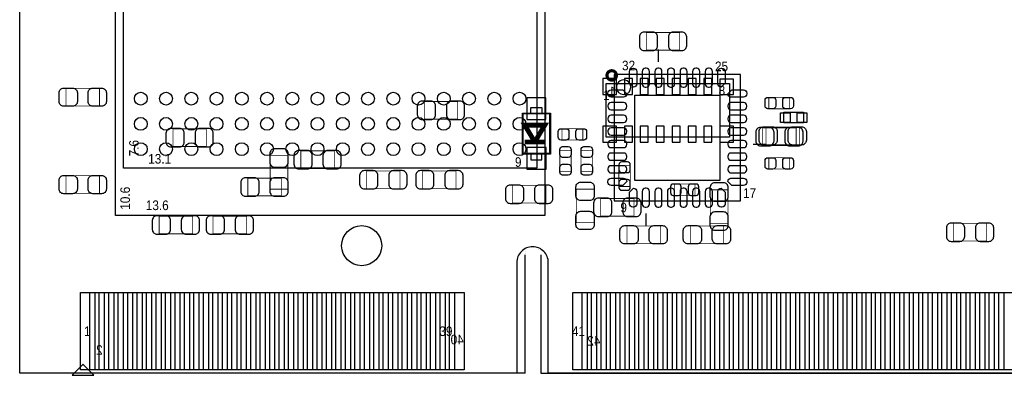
# Model space of a CAD drawing. Extents: x 7.2 to 74.8, y 33.9 to 67.
# Tile 1 of 11: x 7.2 to 38.4, y 33.9 to 45.2. Entities that reach past the tile are written whole.
import ezdxf

# ---------------------------------------------------------------- set-up
doc = ezdxf.new("R2010")
doc.units = 0
for name, color, linetype in [('BG_OUTLINE', 3, 'CONTINUOUS'), ('PG_ASSEMBLY_BOTTOM', 43, 'CONTINUOUS'), ('PG_ASSEMBLY_TOP', 7, 'CONTINUOUS'), ('PIN_BOTTOM', 211, 'CONTINUOUS'), ('PIN_TOP', 173, 'CONTINUOUS')]:
    doc.layers.add(name, color=color, linetype=linetype)

msp = doc.modelspace()

# ---------------------------------------------------------------- linework, layer by layer
at = {"layer": 'BG_OUTLINE'}
msp.add_lwpolyline([(74.799952, 55.992776, 0.414214), (72.800972, 53.993796, 0.414214), (74.799952, 51.994816), (74.799952, 33.993836), (23.949152, 33.993836), (23.949152, 37.493956, 0.414214), (23.451312, 37.994336, 0.414214), (22.950932, 37.493956), (22.950932, 33.993836), (7.200392, 33.993836), (7.200392, 51.994816, 0.414214), (9.199372, 53.993796, 0.414214), (7.200392, 55.992776), (7.199884, 66.987928), (74.799952, 66.987928)], format="xyb", close=True, dxfattribs=at)
at = {"layer": 'PG_ASSEMBLY_BOTTOM'}
for points, const_width in [([(28.11399, 44.780708), (27.053794, 44.780708)], 0.024892), ([(27.053794, 44.780708), (27.053794, 44.220892)], 0.024892), ([(28.11399, 44.220892), (28.11399, 44.780708)], 0.024892), ([(27.053794, 44.220892), (28.11399, 44.220892)], 0.024892), ([(21.078698, 42.596308), (20.018502, 42.596308)], 0.024892), ([(20.018502, 42.596308), (20.018502, 42.036492)], 0.024892), ([(21.078698, 42.036492), (21.078698, 42.596308)], 0.024892), ([(20.018502, 42.036492), (21.078698, 42.036492)], 0.024892), ([(23.2029, 41.3131), (23.5204, 41.3131), (23.2029, 41.8465), (23.8379, 41.8465), (23.5204, 41.3131), (23.8379, 41.3131)], 0.1524), ([(13.11529, 41.72966), (12.055094, 41.72966)], 0.024892), ([(12.055094, 41.72966), (12.055094, 41.169844)], 0.024892), ([(13.11529, 41.169844), (13.11529, 41.72966)], 0.024892), ([(31.801308, 41.763188), (30.741112, 41.763188)], 0.024892), ([(30.741112, 41.763188), (30.741112, 41.203372)], 0.024892), ([(31.801308, 41.203372), (31.801308, 41.763188)], 0.024892), ([(12.055094, 41.169844), (13.11529, 41.169844)], 0.024892), ([(30.741112, 41.203372), (31.801308, 41.203372)], 0.024892), ([(15.137384, 39.817548), (15.6972, 39.817548), (15.6972, 40.877744), (15.137384, 40.877744), (15.137384, 39.817548)], 0.024892), ([(17.169384, 41.03116), (16.109188, 41.03116)], 0.024892), ([(16.109188, 41.03116), (16.109188, 40.471344)], 0.024892), ([(17.169384, 40.471344), (17.169384, 41.03116)], 0.024892), ([(26.185114, 39.903654), (26.545286, 39.903654), (26.545286, 40.563546), (26.185114, 40.563546), (26.185114, 39.903654)], 0.024892), ([(16.109188, 40.471344), (17.169384, 40.471344)], 0.024892), ([(19.252184, 40.39616), (18.191988, 40.39616)], 0.024892), ([(18.191988, 40.39616), (18.191988, 39.836344)], 0.024892), ([(19.252184, 39.836344), (19.252184, 40.39616)], 0.024892), ([(21.02739, 39.836344), (21.02739, 40.39616), (19.967194, 40.39616), (19.967194, 39.836344), (21.02739, 39.836344)], 0.024892), ([(15.487396, 39.607744), (15.487396, 40.16756), (14.4272, 40.16756), (14.4272, 39.607744), (15.487396, 39.607744)], 0.024892), ([(23.87219, 39.93896), (22.811994, 39.93896)], 0.024892), ([(22.811994, 39.93896), (22.811994, 39.379144)], 0.024892), ([(23.87219, 39.379144), (23.87219, 39.93896)], 0.024892), ([(28.600146, 39.621714), (28.600146, 39.981886), (27.940254, 39.981886), (27.940254, 39.621714), (28.600146, 39.621714)], 0.024892), ([(18.191988, 39.836344), (19.252184, 39.836344)], 0.024892), ([(29.082492, 38.738302), (29.642308, 38.738302), (29.642308, 39.798498), (29.082492, 39.798498), (29.082492, 38.738302)], 0.024892), ([(22.811994, 39.379144), (23.87219, 39.379144)], 0.024892), ([(25.606502, 39.522908), (25.606502, 38.963092), (26.666698, 38.963092), (26.666698, 39.522908), (25.606502, 39.522908)], 0.024892), ([(12.680442, 38.965124), (11.620246, 38.965124)], 0.024892), ([(11.620246, 38.965124), (11.620246, 38.405308)], 0.024892), ([(12.680442, 38.405308), (12.680442, 38.965124)], 0.024892), ([(14.388338, 38.965124), (13.328142, 38.965124)], 0.024892), ([(13.328142, 38.965124), (13.328142, 38.405308)], 0.024892), ([(14.388338, 38.405308), (14.388338, 38.965124)], 0.024892), ([(37.84219, 38.735508), (36.781994, 38.735508)], 0.024892), ([(36.781994, 38.735508), (36.781994, 38.175692)], 0.024892), ([(37.84219, 38.175692), (37.84219, 38.735508)], 0.024892), ([(11.620246, 38.405308), (12.680442, 38.405308)], 0.024892), ([(13.328142, 38.405308), (14.388338, 38.405308)], 0.024892), ([(36.781994, 38.175692), (37.84219, 38.175692)], 0.024892)]:
    msp.add_lwpolyline(points, dxfattribs=dict(at, const_width=const_width))
at = {"layer": 'PG_ASSEMBLY_BOTTOM', "const_width": 0.09906}
msp.add_lwpolyline([(26.107644, 43.421554, 1.000127), (25.808686, 43.4213, 0.999873), (26.107644, 43.421554)], format="xyb", dxfattribs=at)
at = {"layer": 'PG_ASSEMBLY_BOTTOM'}
for points in [[(25.785572, 43.1673), (29.687012, 43.1673), (29.687012, 41.4655), (25.785572, 41.4655)], [(24.0157, 40.9321), (23.1267, 40.9321), (23.1267, 42.2275), (24.0157, 42.2275)]]:
    msp.add_lwpolyline(points, close=True, dxfattribs=at)
for points in [[(23.14575, 42.20464), (23.14575, 40.95496), (23.99665, 40.95496), (23.99665, 42.20464), (23.14575, 42.20464)], [(23.39594, 42.20464), (23.39594, 42.40784), (23.74646, 42.40784), (23.74646, 42.20464)], [(23.39594, 40.95496), (23.39594, 40.75176), (23.74646, 40.75176), (23.74646, 40.95496)]]:
    msp.add_lwpolyline(points, dxfattribs=at)
at = {"layer": 'PG_ASSEMBLY_TOP'}
for points in [[(10.236962, 38.985952), (10.236962, 49.58588), (23.836884, 49.58588), (23.836884, 38.985952), (10.236962, 38.985952)], [(10.487152, 48.086264), (23.587202, 48.086264), (23.587202, 40.48633), (10.487152, 40.48633), (10.487152, 48.086264)], [(27.437334, 43.84802), (27.437334, 44.2468)], [(26.037794, 39.44874), (30.035754, 39.44874), (30.035754, 43.4467), (26.037794, 43.4467), (26.037794, 39.44874)], [(31.409132, 41.9227), (31.409132, 42.2529)], [(31.409132, 42.2529), (32.039052, 42.2529)], [(32.039052, 42.2529), (32.039052, 41.9227)], [(32.039052, 41.9227), (31.409132, 41.9227)], [(30.437074, 41.24706), (30.835854, 41.24706)], [(7.199884, 33.993836), (7.199884, 39.893748)], [(27.036014, 39.04742), (27.036014, 38.64864)], [(23.211282, 33.993836), (23.211282, 37.743892)], [(23.711154, 37.743892), (23.711154, 33.993836)], [(23.211282, 33.993836), (7.199884, 33.993836)], [(23.711154, 33.993836), (74.799952, 33.993836)]]:
    msp.add_lwpolyline(points, dxfattribs=at)
msp.add_lwpolyline([(26.566114, 43.047666, 1.000235), (26.10739, 43.047666, 0.999765), (26.566114, 43.047666)], format="xyb", dxfattribs=at)
at = {"layer": 'PG_ASSEMBLY_TOP', "const_width": 0.024892}
for points in [[(8.666988, 42.452544), (8.666988, 43.01236), (9.727184, 43.01236), (9.727184, 42.452544), (8.666988, 42.452544)], [(30.936946, 42.725086), (31.596838, 42.725086)], [(30.936946, 42.364914), (30.936946, 42.725086)], [(31.596838, 42.725086), (31.596838, 42.364914)], [(31.596838, 42.364914), (30.936946, 42.364914)], [(24.383746, 41.734486), (25.043638, 41.734486)], [(24.383746, 41.374314), (24.383746, 41.734486)], [(25.043638, 41.734486), (25.043638, 41.374314)], [(30.845252, 41.226232), (30.845252, 41.786048)], [(30.845252, 41.786048), (31.905448, 41.786048)], [(31.905448, 41.786048), (31.905448, 41.226232)], [(25.043638, 41.374314), (24.383746, 41.374314)], [(31.905448, 41.226232), (30.845252, 41.226232)], [(24.31288, 40.386254), (24.31288, 41.046146)], [(24.31288, 41.046146), (24.673052, 41.046146)], [(24.673052, 41.046146), (24.673052, 40.386254)], [(24.986742, 40.386762), (24.986742, 41.046654)], [(24.986742, 41.046654), (25.346914, 41.046654)], [(25.346914, 41.046654), (25.346914, 40.386762)], [(30.936946, 40.815006), (31.596838, 40.815006)], [(30.936946, 40.454834), (30.936946, 40.815006)], [(31.596838, 40.815006), (31.596838, 40.454834)], [(8.666988, 39.683944), (8.666988, 40.24376)], [(8.666988, 40.24376), (9.727184, 40.24376)], [(9.727184, 40.24376), (9.727184, 39.683944)], [(24.673052, 40.386254), (24.31288, 40.386254)], [(25.346914, 40.386762), (24.986742, 40.386762)], [(31.596838, 40.454834), (30.936946, 40.454834)], [(9.727184, 39.683944), (8.666988, 39.683944)], [(24.835866, 38.758622), (24.835866, 39.818818)], [(24.835866, 39.818818), (25.395682, 39.818818)], [(25.395682, 39.818818), (25.395682, 38.758622)], [(25.395682, 38.758622), (24.835866, 38.758622)], [(26.439876, 38.094412), (26.439876, 38.654228)], [(26.439876, 38.654228), (27.500072, 38.654228)], [(27.500072, 38.654228), (27.500072, 38.094412)], [(28.446476, 38.654228), (29.506672, 38.654228)], [(28.446476, 38.094412), (28.446476, 38.654228)], [(29.506672, 38.654228), (29.506672, 38.094412)], [(27.500072, 38.094412), (26.439876, 38.094412)], [(29.506672, 38.094412), (28.446476, 38.094412)]]:
    msp.add_lwpolyline(points, dxfattribs=at)
at = {"layer": 'PG_ASSEMBLY_TOP', "const_width": 0.001016}
msp.add_lwpolyline([(23.711154, 37.743892, 1.000176), (23.211282, 37.743892)], format="xyb", dxfattribs=at)
at = {"layer": 'PG_ASSEMBLY_TOP'}
msp.add_lwpolyline([(8.859774, 33.923732), (9.549892, 33.923732), (9.209786, 34.263838), (9.19988, 34.263838)], close=True, dxfattribs=at)
at = {"layer": 'PIN_BOTTOM'}
for points in [[(26.983944, 44.210732), (27.263852, 44.210732, 0.414846), (27.413966, 44.360846), (27.413966, 44.640754, 0.414846), (27.263852, 44.790868), (26.983944, 44.790868, 0.414846), (26.83383, 44.640754), (26.83383, 44.360846, 0.414846)], [(28.18384, 44.790868), (27.903932, 44.790868, 0.414846), (27.753818, 44.640754), (27.753818, 44.360846, 0.414846), (27.903932, 44.210732), (28.18384, 44.210732, 0.414846), (28.333954, 44.360846), (28.333954, 44.640754, 0.414846)], [(19.948652, 42.026332), (20.22856, 42.026332, 0.414846), (20.378674, 42.176446), (20.378674, 42.456354, 0.414846), (20.22856, 42.606468), (19.948652, 42.606468, 0.414846), (19.798538, 42.456354), (19.798538, 42.176446, 0.414846)], [(21.148548, 42.606468), (20.86864, 42.606468, 0.414846), (20.718526, 42.456354), (20.718526, 42.176446, 0.414846), (20.86864, 42.026332), (21.148548, 42.026332, 0.414846), (21.298662, 42.176446), (21.298662, 42.456354, 0.414846)], [(11.985244, 41.159684), (12.265152, 41.159684, 0.414846), (12.415266, 41.309798), (12.415266, 41.589706, 0.414846), (12.265152, 41.73982), (11.985244, 41.73982, 0.414846), (11.83513, 41.589706), (11.83513, 41.309798, 0.414846)], [(13.18514, 41.73982), (12.905232, 41.73982, 0.414846), (12.755118, 41.589706), (12.755118, 41.309798, 0.414846), (12.905232, 41.159684), (13.18514, 41.159684, 0.414846), (13.335254, 41.309798), (13.335254, 41.589706, 0.414846)], [(30.671262, 41.193212), (30.95117, 41.193212, 0.414846), (31.101284, 41.343326), (31.101284, 41.623234, 0.414846), (30.95117, 41.773348), (30.671262, 41.773348, 0.414846), (30.521148, 41.623234), (30.521148, 41.343326, 0.414846)], [(31.871158, 41.773348), (31.59125, 41.773348, 0.414846), (31.441136, 41.623234), (31.441136, 41.343326, 0.414846), (31.59125, 41.193212), (31.871158, 41.193212, 0.414846), (32.021272, 41.343326), (32.021272, 41.623234, 0.414846)], [(15.127224, 40.947594), (15.127224, 40.667686, 0.414846), (15.277338, 40.517572), (15.557246, 40.517572, 0.414846), (15.70736, 40.667686), (15.70736, 40.947594, 0.414846), (15.557246, 41.097708), (15.277338, 41.097708, 0.414846)], [(16.039338, 40.461184), (16.319246, 40.461184, 0.414846), (16.46936, 40.611298), (16.46936, 40.891206, 0.414846), (16.319246, 41.04132), (16.039338, 41.04132, 0.414846), (15.889224, 40.891206), (15.889224, 40.611298, 0.414846)], [(17.239234, 41.04132), (16.959326, 41.04132, 0.414846), (16.809212, 40.891206), (16.809212, 40.611298, 0.414846), (16.959326, 40.461184), (17.239234, 40.461184, 0.414846), (17.389348, 40.611298), (17.389348, 40.891206, 0.414846)], [(26.185114, 40.593518), (26.185114, 40.433498, 0.413587), (26.275284, 40.343582), (26.455116, 40.343582, 0.413587), (26.545286, 40.433498), (26.545286, 40.593518, 0.413587), (26.455116, 40.683434), (26.275284, 40.683434, 0.413587)], [(18.122138, 39.826184), (18.402046, 39.826184, 0.414846), (18.55216, 39.976298), (18.55216, 40.256206, 0.414846), (18.402046, 40.40632), (18.122138, 40.40632, 0.414846), (17.972024, 40.256206), (17.972024, 39.976298, 0.414846)], [(19.322034, 40.40632), (19.042126, 40.40632, 0.414846), (18.892012, 40.256206), (18.892012, 39.976298, 0.414846), (19.042126, 39.826184), (19.322034, 39.826184, 0.414846), (19.472148, 39.976298), (19.472148, 40.256206, 0.414846)], [(19.897344, 39.826184), (20.177252, 39.826184, 0.414846), (20.327366, 39.976298), (20.327366, 40.256206, 0.414846), (20.177252, 40.40632), (19.897344, 40.40632, 0.414846), (19.74723, 40.256206), (19.74723, 39.976298, 0.414846)], [(21.09724, 40.40632), (20.817332, 40.40632, 0.414846), (20.667218, 40.256206), (20.667218, 39.976298, 0.414846), (20.817332, 39.826184), (21.09724, 39.826184, 0.414846), (21.247354, 39.976298), (21.247354, 40.256206, 0.414846)], [(14.35735, 39.597584), (14.637258, 39.597584, 0.414846), (14.787372, 39.747698), (14.787372, 40.027606, 0.414846), (14.637258, 40.17772), (14.35735, 40.17772, 0.414846), (14.207236, 40.027606), (14.207236, 39.747698, 0.414846)], [(15.557246, 40.17772), (15.277338, 40.17772, 0.414846), (15.127224, 40.027606), (15.127224, 39.747698, 0.414846), (15.277338, 39.597584), (15.557246, 39.597584, 0.414846), (15.70736, 39.747698), (15.70736, 40.027606, 0.414846)], [(15.70736, 39.747698), (15.70736, 40.027606, 0.414846), (15.557246, 40.17772), (15.277338, 40.17772, 0.414846), (15.127224, 40.027606), (15.127224, 39.747698, 0.414846), (15.277338, 39.597584), (15.557246, 39.597584, 0.414846)], [(22.742144, 39.368984), (23.022052, 39.368984, 0.414846), (23.172166, 39.519098), (23.172166, 39.799006, 0.414846), (23.022052, 39.94912), (22.742144, 39.94912, 0.414846), (22.59203, 39.799006), (22.59203, 39.519098, 0.414846)], [(23.94204, 39.94912), (23.662132, 39.94912, 0.414846), (23.512018, 39.799006), (23.512018, 39.519098, 0.414846), (23.662132, 39.368984), (23.94204, 39.368984, 0.414846), (24.092154, 39.519098), (24.092154, 39.799006, 0.414846)], [(26.545286, 39.873682), (26.545286, 40.033702, 0.413587), (26.455116, 40.123618), (26.275284, 40.123618, 0.413587), (26.185114, 40.033702), (26.185114, 39.873682, 0.413587), (26.275284, 39.783766), (26.455116, 39.783766, 0.413587)], [(27.910282, 39.621714), (28.070302, 39.621714, 0.413587), (28.160218, 39.711884), (28.160218, 39.891716, 0.413587), (28.070302, 39.981886), (27.910282, 39.981886, 0.413587), (27.820366, 39.891716), (27.820366, 39.711884, 0.413587)], [(28.630118, 39.981886), (28.470098, 39.981886, 0.413587), (28.380182, 39.891716), (28.380182, 39.711884, 0.413587), (28.470098, 39.621714), (28.630118, 39.621714, 0.413587), (28.720034, 39.711884), (28.720034, 39.891716, 0.413587)], [(29.072332, 39.868348), (29.072332, 39.58844, 0.414846), (29.222446, 39.438326), (29.502354, 39.438326, 0.414846), (29.652468, 39.58844), (29.652468, 39.868348, 0.414846), (29.502354, 40.018462), (29.222446, 40.018462, 0.414846)], [(25.536652, 38.952932), (25.81656, 38.952932, 0.414846), (25.966674, 39.103046), (25.966674, 39.382954, 0.414846), (25.81656, 39.533068), (25.536652, 39.533068, 0.414846), (25.386538, 39.382954), (25.386538, 39.103046, 0.414846)], [(26.736548, 39.533068), (26.45664, 39.533068, 0.414846), (26.306526, 39.382954), (26.306526, 39.103046, 0.414846), (26.45664, 38.952932), (26.736548, 38.952932, 0.414846), (26.886662, 39.103046), (26.886662, 39.382954, 0.414846)], [(29.652468, 38.668452), (29.652468, 38.94836, 0.414846), (29.502354, 39.098474), (29.222446, 39.098474, 0.414846), (29.072332, 38.94836), (29.072332, 38.668452, 0.414846), (29.222446, 38.518338), (29.502354, 38.518338, 0.414846)], [(11.550396, 38.395148), (11.830304, 38.395148, 0.414846), (11.980418, 38.545262), (11.980418, 38.82517, 0.414846), (11.830304, 38.975284), (11.550396, 38.975284, 0.414846), (11.400282, 38.82517), (11.400282, 38.545262, 0.414846)], [(12.750292, 38.975284), (12.470384, 38.975284, 0.414846), (12.32027, 38.82517), (12.32027, 38.545262, 0.414846), (12.470384, 38.395148), (12.750292, 38.395148, 0.414846), (12.900406, 38.545262), (12.900406, 38.82517, 0.414846)], [(13.258292, 38.395148), (13.5382, 38.395148, 0.414846), (13.688314, 38.545262), (13.688314, 38.82517, 0.414846), (13.5382, 38.975284), (13.258292, 38.975284, 0.414846), (13.108178, 38.82517), (13.108178, 38.545262, 0.414846)], [(14.458188, 38.975284), (14.17828, 38.975284, 0.414846), (14.028166, 38.82517), (14.028166, 38.545262, 0.414846), (14.17828, 38.395148), (14.458188, 38.395148, 0.414846), (14.608302, 38.545262), (14.608302, 38.82517, 0.414846)], [(36.712144, 38.165532), (36.992052, 38.165532, 0.414846), (37.142166, 38.315646), (37.142166, 38.595554, 0.414846), (36.992052, 38.745668), (36.712144, 38.745668, 0.414846), (36.56203, 38.595554), (36.56203, 38.315646, 0.414846)], [(37.91204, 38.745668), (37.632132, 38.745668, 0.414846), (37.482018, 38.595554), (37.482018, 38.315646, 0.414846), (37.632132, 38.165532), (37.91204, 38.165532, 0.414846), (38.062154, 38.315646), (38.062154, 38.595554, 0.414846)]]:
    msp.add_lwpolyline(points, format="xyb", close=True, dxfattribs=at)
for points in [[(26.108152, 42.81678), (26.108152, 43.32478), (25.676352, 43.32478), (25.676352, 42.81678)], [(26.359612, 43.32478), (26.359612, 42.81678), (26.613612, 42.81678), (26.613612, 43.32478)], [(26.862532, 43.32478), (26.862532, 42.81678), (27.116532, 42.81678), (27.116532, 43.32478)], [(27.367992, 43.32478), (27.367992, 42.81678), (27.621992, 42.81678), (27.621992, 43.32478)], [(27.870912, 43.32478), (27.870912, 42.81678), (28.124912, 42.81678), (28.124912, 43.32478)], [(28.376372, 43.32478), (28.376372, 42.81678), (28.630372, 42.81678), (28.630372, 43.32478)], [(28.879292, 43.32478), (28.879292, 42.81678), (29.133292, 42.81678), (29.133292, 43.32478)], [(29.814012, 42.81678), (29.814012, 43.303698), (29.382212, 43.303698), (29.382212, 42.81678)], [(23.876, 42.7101), (23.2664, 42.7101), (23.2664, 42.0243), (23.876, 42.0243)], [(25.676352, 41.81602), (25.676352, 41.30802), (26.108152, 41.30802), (26.108152, 41.81602)], [(26.359612, 41.81602), (26.359612, 41.30802), (26.613612, 41.30802), (26.613612, 41.81602)], [(26.862532, 41.81602), (26.862532, 41.30802), (27.116532, 41.30802), (27.116532, 41.81602)], [(27.367992, 41.81602), (27.367992, 41.30802), (27.621992, 41.30802), (27.621992, 41.81602)], [(27.870912, 41.81602), (27.870912, 41.30802), (28.124912, 41.30802), (28.124912, 41.81602)], [(28.376372, 41.81602), (28.376372, 41.30802), (28.630372, 41.30802), (28.630372, 41.81602)], [(28.879292, 41.81602), (28.879292, 41.30802), (29.133292, 41.30802), (29.133292, 41.81602)], [(29.382212, 41.81602), (29.382212, 41.30802), (29.814012, 41.30802), (29.814012, 41.81602)], [(23.876254, 41.1353), (23.266654, 41.1353), (23.266654, 40.4495), (23.876254, 40.4495)], [(9.421368, 34.093912), (9.421368, 36.543742), (9.878568, 36.543742), (9.878568, 34.093912)], [(10.021316, 34.093912), (10.021316, 36.543742), (10.478516, 36.543742), (10.478516, 34.093912)], [(10.621264, 34.093912), (10.621264, 36.543742), (11.078464, 36.543742), (11.078464, 34.093912)], [(11.221212, 34.093912), (11.221212, 36.543742), (11.678412, 36.543742), (11.678412, 34.093912)], [(11.82116, 34.093912), (11.82116, 36.543742), (12.27836, 36.543742), (12.27836, 34.093912)], [(12.421362, 34.093912), (12.421362, 36.543742), (12.878562, 36.543742), (12.878562, 34.093912)], [(13.02131, 34.093912), (13.02131, 36.543742), (13.47851, 36.543742), (13.47851, 34.093912)], [(13.621258, 34.093912), (13.621258, 36.543742), (14.078458, 36.543742), (14.078458, 34.093912)], [(14.221206, 34.093912), (14.221206, 36.543742), (14.678406, 36.543742), (14.678406, 34.093912)], [(14.821408, 34.093912), (14.821408, 36.543742), (15.278608, 36.543742), (15.278608, 34.093912)], [(15.421356, 34.093912), (15.421356, 36.543742), (15.878556, 36.543742), (15.878556, 34.093912)], [(16.021304, 34.093912), (16.021304, 36.543742), (16.478504, 36.543742), (16.478504, 34.093912)], [(16.621252, 34.093912), (16.621252, 36.543742), (17.078452, 36.543742), (17.078452, 34.093912)], [(17.2212, 34.093912), (17.2212, 36.543742), (17.6784, 36.543742), (17.6784, 34.093912)], [(17.821402, 34.093912), (17.821402, 36.543742), (18.278602, 36.543742), (18.278602, 34.093912)], [(18.42135, 34.093912), (18.42135, 36.543742), (18.87855, 36.543742), (18.87855, 34.093912)], [(19.021298, 34.093912), (19.021298, 36.543742), (19.478498, 36.543742), (19.478498, 34.093912)], [(19.621246, 34.093912), (19.621246, 36.543742), (20.078446, 36.543742), (20.078446, 34.093912)], [(20.221194, 34.093912), (20.221194, 36.543742), (20.678394, 36.543742), (20.678394, 34.093912)], [(20.821396, 34.093912), (20.821396, 36.543742), (21.278596, 36.543742), (21.278596, 34.093912)], [(25.021286, 34.093912), (25.021286, 36.543742), (25.478486, 36.543742), (25.478486, 34.093912)], [(25.621234, 34.093912), (25.621234, 36.543742), (26.078434, 36.543742), (26.078434, 34.093912)], [(26.221182, 34.093912), (26.221182, 36.543742), (26.678382, 36.543742), (26.678382, 34.093912)], [(26.821384, 34.093912), (26.821384, 36.543742), (27.278584, 36.543742), (27.278584, 34.093912)], [(27.421332, 34.093912), (27.421332, 36.543742), (27.878532, 36.543742), (27.878532, 34.093912)], [(28.02128, 34.093912), (28.02128, 36.543742), (28.47848, 36.543742), (28.47848, 34.093912)], [(28.621228, 34.093912), (28.621228, 36.543742), (29.078428, 36.543742), (29.078428, 34.093912)], [(29.221176, 34.093912), (29.221176, 36.543742), (29.678376, 36.543742), (29.678376, 34.093912)], [(29.821378, 34.093912), (29.821378, 36.543742), (30.278578, 36.543742), (30.278578, 34.093912)], [(30.421326, 34.093912), (30.421326, 36.543742), (30.878526, 36.543742), (30.878526, 34.093912)], [(31.021274, 34.093912), (31.021274, 36.543742), (31.478474, 36.543742), (31.478474, 34.093912)], [(31.621222, 34.093912), (31.621222, 36.543742), (32.078422, 36.543742), (32.078422, 34.093912)], [(32.22117, 34.093912), (32.22117, 36.543742), (32.67837, 36.543742), (32.67837, 34.093912)], [(32.821372, 34.093912), (32.821372, 36.543742), (33.278572, 36.543742), (33.278572, 34.093912)], [(33.42132, 34.093912), (33.42132, 36.543742), (33.87852, 36.543742), (33.87852, 34.093912)], [(34.021268, 34.093912), (34.021268, 36.543742), (34.478468, 36.543742), (34.478468, 34.093912)], [(34.621216, 34.093912), (34.621216, 36.543742), (35.078416, 36.543742), (35.078416, 34.093912)], [(35.221164, 34.093912), (35.221164, 36.543742), (35.678364, 36.543742), (35.678364, 34.093912)], [(35.821366, 34.093912), (35.821366, 36.543742), (36.278566, 36.543742), (36.278566, 34.093912)], [(36.421314, 34.093912), (36.421314, 36.543742), (36.878514, 36.543742), (36.878514, 34.093912)], [(37.021262, 34.093912), (37.021262, 36.543742), (37.478462, 36.543742), (37.478462, 34.093912)], [(37.62121, 34.093912), (37.62121, 36.543742), (38.07841, 36.543742), (38.07841, 34.093912)], [(38.221158, 34.093912), (38.221158, 36.543742), (38.678358, 36.543742), (38.678358, 34.093912)]]:
    msp.add_lwpolyline(points, close=True, dxfattribs=at)
at = {"layer": 'PIN_TOP'}
for points in [[(26.65095, 43.647614, -0.414214), (26.751026, 43.547538), (26.751026, 43.147742, -0.414214), (26.65095, 43.047666), (26.522426, 43.17619), (26.522426, 43.547538, -0.414214), (26.622502, 43.647614)], [(27.051, 43.647614), (27.022552, 43.647614, 0.414214), (26.922476, 43.547538), (26.922476, 43.147742, 0.414214), (27.022552, 43.047666), (27.051, 43.047666, 0.414214), (27.151076, 43.147742), (27.151076, 43.547538, 0.414214)], [(27.45105, 43.647614), (27.422602, 43.647614, 0.414214), (27.322526, 43.547538), (27.322526, 43.147742, 0.414214), (27.422602, 43.047666), (27.45105, 43.047666, 0.414214), (27.551126, 43.147742), (27.551126, 43.547538, 0.414214)], [(27.8511, 43.647614), (27.822652, 43.647614, 0.414214), (27.722576, 43.547538), (27.722576, 43.147742, 0.414214), (27.822652, 43.047666), (27.8511, 43.047666, 0.414214), (27.951176, 43.147742), (27.951176, 43.547538, 0.414214)], [(28.250896, 43.647614), (28.222448, 43.647614, 0.414214), (28.122372, 43.547538), (28.122372, 43.147742, 0.414214), (28.222448, 43.047666), (28.250896, 43.047666, 0.414214), (28.350972, 43.147742), (28.350972, 43.547538, 0.414214)], [(28.650946, 43.647614), (28.622498, 43.647614, 0.414214), (28.522422, 43.547538), (28.522422, 43.147742, 0.414214), (28.622498, 43.047666), (28.650946, 43.047666, 0.414214), (28.751022, 43.147742), (28.751022, 43.547538, 0.414214)], [(29.050996, 43.647614), (29.022548, 43.647614, 0.414214), (28.922472, 43.547538), (28.922472, 43.147742, 0.414214), (29.022548, 43.047666), (29.050996, 43.047666, 0.414214), (29.151072, 43.147742), (29.151072, 43.547538, 0.414214)], [(29.451046, 43.647614, -0.414214), (29.551122, 43.547538), (29.551122, 43.17619), (29.422598, 43.047666, -0.414214), (29.322522, 43.147742), (29.322522, 43.547538, -0.414214), (29.422598, 43.647614)], [(8.597138, 43.02252), (8.877046, 43.02252, -0.414846), (9.02716, 42.872406), (9.02716, 42.592498, -0.414846), (8.877046, 42.442384), (8.597138, 42.442384, -0.414846), (8.447024, 42.592498), (8.447024, 42.872406, -0.414846)], [(9.797034, 42.442384), (9.517126, 42.442384, -0.414846), (9.367012, 42.592498), (9.367012, 42.872406, -0.414846), (9.517126, 43.02252), (9.797034, 43.02252, -0.414846), (9.947148, 42.872406), (9.947148, 42.592498, -0.414846)], [(25.83688, 42.861992, -0.414214), (25.936956, 42.962068), (26.308304, 42.962068), (26.436828, 42.833544, -0.414214), (26.336752, 42.733468), (25.936956, 42.733468, -0.414214), (25.83688, 42.833544)], [(30.236668, 42.833544, -0.414214), (30.136592, 42.733468), (29.736796, 42.733468, -0.414214), (29.63672, 42.833544), (29.765244, 42.962068), (30.136592, 42.962068, -0.414214), (30.236668, 42.861992)], [(26.436828, 42.433494), (26.436828, 42.461942, 0.414214), (26.336752, 42.562018), (25.936956, 42.562018, 0.414214), (25.83688, 42.461942), (25.83688, 42.433494, 0.414214), (25.936956, 42.333418), (26.336752, 42.333418, 0.414214)], [(29.63672, 42.461942), (29.63672, 42.433494, 0.414214), (29.736796, 42.333418), (30.136592, 42.333418, 0.414214), (30.236668, 42.433494), (30.236668, 42.461942, 0.414214), (30.136592, 42.562018), (29.736796, 42.562018, 0.414214)], [(30.906974, 42.725086), (31.066994, 42.725086, -0.413587), (31.15691, 42.634916), (31.15691, 42.455084, -0.413587), (31.066994, 42.364914), (30.906974, 42.364914, -0.413587), (30.817058, 42.455084), (30.817058, 42.634916, -0.413587)], [(31.62681, 42.364914), (31.46679, 42.364914, -0.413587), (31.376874, 42.455084), (31.376874, 42.634916, -0.413587), (31.46679, 42.725086), (31.62681, 42.725086, -0.413587), (31.716726, 42.634916), (31.716726, 42.455084, -0.413587)], [(26.436828, 42.033444), (26.436828, 42.061892, 0.414214), (26.336752, 42.161968), (25.936956, 42.161968, 0.414214), (25.83688, 42.061892), (25.83688, 42.033444, 0.414214), (25.936956, 41.933368), (26.336752, 41.933368, 0.414214)], [(29.63672, 42.061892), (29.63672, 42.033444, 0.414214), (29.736796, 41.933368), (30.136592, 41.933368, 0.414214), (30.236668, 42.033444), (30.236668, 42.061892, 0.414214), (30.136592, 42.161968), (29.736796, 42.161968, 0.414214)], [(24.353774, 41.734486), (24.513794, 41.734486, -0.413587), (24.60371, 41.644316), (24.60371, 41.464484, -0.413587), (24.513794, 41.374314), (24.353774, 41.374314, -0.413587), (24.263858, 41.464484), (24.263858, 41.644316, -0.413587)], [(25.07361, 41.374314), (24.91359, 41.374314, -0.413587), (24.823674, 41.464484), (24.823674, 41.644316, -0.413587), (24.91359, 41.734486), (25.07361, 41.734486, -0.413587), (25.163526, 41.644316), (25.163526, 41.464484, -0.413587)], [(26.436828, 41.633394), (26.436828, 41.661842, 0.414214), (26.336752, 41.761918), (25.936956, 41.761918, 0.414214), (25.83688, 41.661842), (25.83688, 41.633394, 0.414214), (25.936956, 41.533318), (26.336752, 41.533318, 0.414214)], [(29.63672, 41.661842), (29.63672, 41.633394, 0.414214), (29.736796, 41.533318), (30.136592, 41.533318, 0.414214), (30.236668, 41.633394), (30.236668, 41.661842, 0.414214), (30.136592, 41.761918), (29.736796, 41.761918, 0.414214)], [(30.775402, 41.796208), (31.05531, 41.796208, -0.414846), (31.205424, 41.646094), (31.205424, 41.366186, -0.414846), (31.05531, 41.216072), (30.775402, 41.216072, -0.414846), (30.625288, 41.366186), (30.625288, 41.646094, -0.414846)], [(31.975298, 41.216072), (31.69539, 41.216072, -0.414846), (31.545276, 41.366186), (31.545276, 41.646094, -0.414846), (31.69539, 41.796208), (31.975298, 41.796208, -0.414846), (32.125412, 41.646094), (32.125412, 41.366186, -0.414846)], [(26.436828, 41.233598), (26.436828, 41.262046, 0.414214), (26.336752, 41.362122), (25.936956, 41.362122, 0.414214), (25.83688, 41.262046), (25.83688, 41.233598, 0.414214), (25.936956, 41.133522), (26.336752, 41.133522, 0.414214)], [(29.63672, 41.262046), (29.63672, 41.233598, 0.414214), (29.736796, 41.133522), (30.136592, 41.133522, 0.414214), (30.236668, 41.233598), (30.236668, 41.262046, 0.414214), (30.136592, 41.362122), (29.736796, 41.362122, 0.414214)], [(24.673052, 41.076118), (24.673052, 40.916098, -0.413587), (24.582882, 40.826182), (24.40305, 40.826182, -0.413587), (24.31288, 40.916098), (24.31288, 41.076118, -0.413587), (24.40305, 41.166034), (24.582882, 41.166034, -0.413587)], [(25.346914, 41.076626), (25.346914, 40.916606, -0.413587), (25.256744, 40.82669), (25.076912, 40.82669, -0.413587), (24.986742, 40.916606), (24.986742, 41.076626, -0.413587), (25.076912, 41.166542), (25.256744, 41.166542, -0.413587)], [(26.436828, 40.833548), (26.436828, 40.861996, 0.414214), (26.336752, 40.962072), (25.936956, 40.962072, 0.414214), (25.83688, 40.861996), (25.83688, 40.833548, 0.414214), (25.936956, 40.733472), (26.336752, 40.733472, 0.414214)], [(29.63672, 40.861996), (29.63672, 40.833548, 0.414214), (29.736796, 40.733472), (30.136592, 40.733472, 0.414214), (30.236668, 40.833548), (30.236668, 40.861996, 0.414214), (30.136592, 40.962072), (29.736796, 40.962072, 0.414214)], [(24.31288, 40.356282), (24.31288, 40.516302, -0.413587), (24.40305, 40.606218), (24.582882, 40.606218, -0.413587), (24.673052, 40.516302), (24.673052, 40.356282, -0.413587), (24.582882, 40.266366), (24.40305, 40.266366, -0.413587)], [(24.986742, 40.35679), (24.986742, 40.51681, -0.413587), (25.076912, 40.606726), (25.256744, 40.606726, -0.413587), (25.346914, 40.51681), (25.346914, 40.35679, -0.413587), (25.256744, 40.266874), (25.076912, 40.266874, -0.413587)], [(26.436828, 40.433498), (26.436828, 40.461946, 0.414214), (26.336752, 40.562022), (25.936956, 40.562022, 0.414214), (25.83688, 40.461946), (25.83688, 40.433498, 0.414214), (25.936956, 40.333422), (26.336752, 40.333422, 0.414214)], [(29.63672, 40.461946), (29.63672, 40.433498, 0.414214), (29.736796, 40.333422), (30.136592, 40.333422, 0.414214), (30.236668, 40.433498), (30.236668, 40.461946, 0.414214), (30.136592, 40.562022), (29.736796, 40.562022, 0.414214)], [(30.906974, 40.815006), (31.066994, 40.815006, -0.413587), (31.15691, 40.724836), (31.15691, 40.545004, -0.413587), (31.066994, 40.454834), (30.906974, 40.454834, -0.413587), (30.817058, 40.545004), (30.817058, 40.724836, -0.413587)], [(31.62681, 40.454834), (31.46679, 40.454834, -0.413587), (31.376874, 40.545004), (31.376874, 40.724836, -0.413587), (31.46679, 40.815006), (31.62681, 40.815006, -0.413587), (31.716726, 40.724836), (31.716726, 40.545004, -0.413587)], [(8.597138, 40.25392), (8.877046, 40.25392, -0.414846), (9.02716, 40.103806), (9.02716, 39.823898, -0.414846), (8.877046, 39.673784), (8.597138, 39.673784, -0.414846), (8.447024, 39.823898), (8.447024, 40.103806, -0.414846)], [(9.797034, 39.673784), (9.517126, 39.673784, -0.414846), (9.367012, 39.823898), (9.367012, 40.103806, -0.414846), (9.517126, 40.25392), (9.797034, 40.25392, -0.414846), (9.947148, 40.103806), (9.947148, 39.823898, -0.414846)], [(25.405842, 39.888668), (25.405842, 39.60876, -0.414846), (25.255728, 39.458646), (24.97582, 39.458646, -0.414846), (24.825706, 39.60876), (24.825706, 39.888668, -0.414846), (24.97582, 40.038782), (25.255728, 40.038782, -0.414846)], [(25.83688, 40.061896, -0.414214), (25.936956, 40.161972), (26.336752, 40.161972, -0.414214), (26.436828, 40.061896), (26.308304, 39.933372), (25.936956, 39.933372, -0.414214), (25.83688, 40.033448)], [(30.236668, 40.033448, -0.414214), (30.136592, 39.933372), (29.765244, 39.933372), (29.63672, 40.061896, -0.414214), (29.736796, 40.161972), (30.136592, 40.161972, -0.414214), (30.236668, 40.061896)], [(26.622502, 39.247826, -0.414214), (26.522426, 39.347902), (26.522426, 39.71925), (26.65095, 39.847774, -0.414214), (26.751026, 39.747698), (26.751026, 39.347902, -0.414214), (26.65095, 39.247826)], [(27.051, 39.847774), (27.022552, 39.847774, 0.414214), (26.922476, 39.747698), (26.922476, 39.347902, 0.414214), (27.022552, 39.247826), (27.051, 39.247826, 0.414214), (27.151076, 39.347902), (27.151076, 39.747698, 0.414214)], [(27.45105, 39.847774), (27.422602, 39.847774, 0.414214), (27.322526, 39.747698), (27.322526, 39.347902, 0.414214), (27.422602, 39.247826), (27.45105, 39.247826, 0.414214), (27.551126, 39.347902), (27.551126, 39.747698, 0.414214)], [(27.8511, 39.847774), (27.822652, 39.847774, 0.414214), (27.722576, 39.747698), (27.722576, 39.347902, 0.414214), (27.822652, 39.247826), (27.8511, 39.247826, 0.414214), (27.951176, 39.347902), (27.951176, 39.747698, 0.414214)], [(28.250896, 39.847774), (28.222448, 39.847774, 0.414214), (28.122372, 39.747698), (28.122372, 39.347902, 0.414214), (28.222448, 39.247826), (28.250896, 39.247826, 0.414214), (28.350972, 39.347902), (28.350972, 39.747698, 0.414214)], [(28.650946, 39.847774), (28.622498, 39.847774, 0.414214), (28.522422, 39.747698), (28.522422, 39.347902, 0.414214), (28.622498, 39.247826), (28.650946, 39.247826, 0.414214), (28.751022, 39.347902), (28.751022, 39.747698, 0.414214)], [(29.050996, 39.847774), (29.022548, 39.847774, 0.414214), (28.922472, 39.747698), (28.922472, 39.347902, 0.414214), (29.022548, 39.247826), (29.050996, 39.247826, 0.414214), (29.151072, 39.347902), (29.151072, 39.747698, 0.414214)], [(29.422598, 39.247826, -0.414214), (29.322522, 39.347902), (29.322522, 39.747698, -0.414214), (29.422598, 39.847774), (29.551122, 39.71925), (29.551122, 39.347902, -0.414214), (29.451046, 39.247826)], [(24.825706, 38.688772), (24.825706, 38.96868, -0.414846), (24.97582, 39.118794), (25.255728, 39.118794, -0.414846), (25.405842, 38.96868), (25.405842, 38.688772, -0.414846), (25.255728, 38.538658), (24.97582, 38.538658, -0.414846)], [(26.370026, 38.664388), (26.649934, 38.664388, -0.414846), (26.800048, 38.514274), (26.800048, 38.234366, -0.414846), (26.649934, 38.084252), (26.370026, 38.084252, -0.414846), (26.219912, 38.234366), (26.219912, 38.514274, -0.414846)], [(27.569922, 38.084252), (27.290014, 38.084252, -0.414846), (27.1399, 38.234366), (27.1399, 38.514274, -0.414846), (27.290014, 38.664388), (27.569922, 38.664388, -0.414846), (27.720036, 38.514274), (27.720036, 38.234366, -0.414846)], [(28.376626, 38.664388), (28.656534, 38.664388, -0.414846), (28.806648, 38.514274), (28.806648, 38.234366, -0.414846), (28.656534, 38.084252), (28.376626, 38.084252, -0.414846), (28.226512, 38.234366), (28.226512, 38.514274, -0.414846)], [(29.576522, 38.084252), (29.296614, 38.084252, -0.414846), (29.1465, 38.234366), (29.1465, 38.514274, -0.414846), (29.296614, 38.664388), (29.576522, 38.664388, -0.414846), (29.726636, 38.514274), (29.726636, 38.234366, -0.414846)]]:
    msp.add_lwpolyline(points, format="xyb", close=True, dxfattribs=at)
for points in [[(26.686764, 40.09771), (26.686764, 42.79773), (29.386784, 42.79773), (29.386784, 40.09771)], [(31.609538, 42.2402), (31.609538, 41.9354), (31.304738, 41.9354), (31.304738, 42.2402)], [(32.143446, 42.2402), (32.143446, 41.9354), (31.838646, 41.9354), (31.838646, 42.2402)], [(9.121394, 34.093912), (9.121394, 36.543742), (9.578594, 36.543742), (9.578594, 34.093912)], [(9.721342, 34.093912), (9.721342, 36.543742), (10.178542, 36.543742), (10.178542, 34.093912)], [(10.32129, 34.093912), (10.32129, 36.543742), (10.77849, 36.543742), (10.77849, 34.093912)], [(10.921238, 34.093912), (10.921238, 36.543742), (11.378438, 36.543742), (11.378438, 34.093912)], [(11.521186, 34.093912), (11.521186, 36.543742), (11.978386, 36.543742), (11.978386, 34.093912)], [(12.121388, 34.093912), (12.121388, 36.543742), (12.578588, 36.543742), (12.578588, 34.093912)], [(12.721336, 34.093912), (12.721336, 36.543742), (13.178536, 36.543742), (13.178536, 34.093912)], [(13.321284, 34.093912), (13.321284, 36.543742), (13.778484, 36.543742), (13.778484, 34.093912)], [(13.921232, 34.093912), (13.921232, 36.543742), (14.378432, 36.543742), (14.378432, 34.093912)], [(14.52118, 34.093912), (14.52118, 36.543742), (14.97838, 36.543742), (14.97838, 34.093912)], [(15.121382, 34.093912), (15.121382, 36.543742), (15.578582, 36.543742), (15.578582, 34.093912)], [(15.72133, 34.093912), (15.72133, 36.543742), (16.17853, 36.543742), (16.17853, 34.093912)], [(16.321278, 34.093912), (16.321278, 36.543742), (16.778478, 36.543742), (16.778478, 34.093912)], [(16.921226, 34.093912), (16.921226, 36.543742), (17.378426, 36.543742), (17.378426, 34.093912)], [(17.521174, 34.093912), (17.521174, 36.543742), (17.978374, 36.543742), (17.978374, 34.093912)], [(18.121376, 34.093912), (18.121376, 36.543742), (18.578576, 36.543742), (18.578576, 34.093912)], [(18.721324, 34.093912), (18.721324, 36.543742), (19.178524, 36.543742), (19.178524, 34.093912)], [(19.321272, 34.093912), (19.321272, 36.543742), (19.778472, 36.543742), (19.778472, 34.093912)], [(19.92122, 34.093912), (19.92122, 36.543742), (20.37842, 36.543742), (20.37842, 34.093912)], [(20.521168, 34.093912), (20.521168, 36.543742), (20.978368, 36.543742), (20.978368, 34.093912)], [(24.721312, 34.093912), (24.721312, 36.543742), (25.178512, 36.543742), (25.178512, 34.093912)], [(25.32126, 34.093912), (25.32126, 36.543742), (25.77846, 36.543742), (25.77846, 34.093912)], [(25.921208, 34.093912), (25.921208, 36.543742), (26.378408, 36.543742), (26.378408, 34.093912)], [(26.52141, 34.093912), (26.52141, 36.543742), (26.97861, 36.543742), (26.97861, 34.093912)], [(27.121358, 34.093912), (27.121358, 36.543742), (27.578558, 36.543742), (27.578558, 34.093912)], [(27.721306, 34.093912), (27.721306, 36.543742), (28.178506, 36.543742), (28.178506, 34.093912)], [(28.321254, 34.093912), (28.321254, 36.543742), (28.778454, 36.543742), (28.778454, 34.093912)], [(28.921202, 34.093912), (28.921202, 36.543742), (29.378402, 36.543742), (29.378402, 34.093912)], [(29.521404, 34.093912), (29.521404, 36.543742), (29.978604, 36.543742), (29.978604, 34.093912)], [(30.121352, 34.093912), (30.121352, 36.543742), (30.578552, 36.543742), (30.578552, 34.093912)], [(30.7213, 34.093912), (30.7213, 36.543742), (31.1785, 36.543742), (31.1785, 34.093912)], [(31.321248, 34.093912), (31.321248, 36.543742), (31.778448, 36.543742), (31.778448, 34.093912)], [(31.921196, 34.093912), (31.921196, 36.543742), (32.378396, 36.543742), (32.378396, 34.093912)], [(32.521398, 34.093912), (32.521398, 36.543742), (32.978598, 36.543742), (32.978598, 34.093912)], [(33.121346, 34.093912), (33.121346, 36.543742), (33.578546, 36.543742), (33.578546, 34.093912)], [(33.721294, 34.093912), (33.721294, 36.543742), (34.178494, 36.543742), (34.178494, 34.093912)], [(34.321242, 34.093912), (34.321242, 36.543742), (34.778442, 36.543742), (34.778442, 34.093912)], [(34.92119, 34.093912), (34.92119, 36.543742), (35.37839, 36.543742), (35.37839, 34.093912)], [(35.521392, 34.093912), (35.521392, 36.543742), (35.978592, 36.543742), (35.978592, 34.093912)], [(36.12134, 34.093912), (36.12134, 36.543742), (36.57854, 36.543742), (36.57854, 34.093912)], [(36.721288, 34.093912), (36.721288, 36.543742), (37.178488, 36.543742), (37.178488, 34.093912)], [(37.321236, 34.093912), (37.321236, 36.543742), (37.778436, 36.543742), (37.778436, 34.093912)], [(37.921184, 34.093912), (37.921184, 36.543742), (38.378384, 36.543742), (38.378384, 34.093912)]]:
    msp.add_lwpolyline(points, close=True, dxfattribs=at)
for centre, radius in [((11.037062, 42.686224), 0.2032), ((11.837162, 42.686224), 0.2032), ((12.637008, 42.686224), 0.2032), ((13.437108, 42.686224), 0.2032), ((14.236954, 42.686224), 0.2032), ((15.037054, 42.686224), 0.2032), ((15.837154, 42.686224), 0.2032), ((16.637, 42.686224), 0.2032), ((17.4371, 42.686224), 0.2032), ((18.236946, 42.686224), 0.2032), ((19.037046, 42.686224), 0.2032), ((19.837146, 42.686224), 0.2032), ((20.636992, 42.686224), 0.2032), ((21.437092, 42.686224), 0.2032), ((22.236938, 42.686224), 0.2032), ((23.037038, 42.686224), 0.2032), ((11.037062, 41.886124), 0.2032), ((11.837162, 41.886124), 0.2032), ((12.637008, 41.886124), 0.2032), ((13.437108, 41.886124), 0.2032), ((14.236954, 41.886124), 0.2032), ((15.037054, 41.886124), 0.2032), ((15.837154, 41.886124), 0.2032), ((16.637, 41.886124), 0.2032), ((17.4371, 41.886124), 0.2032), ((18.236946, 41.886124), 0.2032), ((19.037046, 41.886124), 0.2032), ((19.837146, 41.886124), 0.2032), ((20.636992, 41.886124), 0.2032), ((21.437092, 41.886124), 0.2032), ((22.236938, 41.886124), 0.2032), ((23.037038, 41.886124), 0.2032), ((11.037062, 41.086278), 0.2032), ((11.837162, 41.086278), 0.2032), ((12.637008, 41.086278), 0.2032), ((13.437108, 41.086278), 0.2032), ((14.236954, 41.086278), 0.2032), ((15.037054, 41.086278), 0.2032), ((15.837154, 41.086278), 0.2032), ((16.637, 41.086278), 0.2032), ((17.4371, 41.086278), 0.2032), ((18.236946, 41.086278), 0.2032), ((19.037046, 41.086278), 0.2032), ((19.837146, 41.086278), 0.2032), ((20.636992, 41.086278), 0.2032), ((21.437092, 41.086278), 0.2032), ((22.236938, 41.086278), 0.2032), ((23.037038, 41.086278), 0.2032), ((18.03654, 38.02888), 0.635)]:
    msp.add_circle(centre, radius, dxfattribs=at)

# ---------------------------------------------------------------- texts
at = {"layer": 'PG_ASSEMBLY_BOTTOM', "text_generation_flag": 2, "width": 0.916667}
for s, p in [('1', (26.072592, 42.7609)), ('8', (29.552392, 42.7863)), ('40', (21.26996, 34.903918)), ('42', (25.599898, 34.863786)), ('2', (9.8298, 34.573718))]:
    msp.add_text(s, height=0.3048, dxfattribs=at).set_placement(p)
at = {"layer": 'PG_ASSEMBLY_TOP', "width": 0.916667}
for s, p in [('32', (26.284174, 43.58132)), ('25', (29.230574, 43.55592)), ('1', (25.687274, 42.64152)), ('13.1', (11.27125, 40.62857)), ('9', (22.89175, 40.5257)), ('17', (30.119574, 39.54272)), ('13.6', (11.19505, 39.15537)), ('9', (26.233374, 39.08552)), ('1', (9.235694, 35.166554)), ('39', (20.495768, 35.166554)), ('41', (24.695912, 35.166554))]:
    msp.add_text(s, height=0.3048, dxfattribs=at).set_placement(p)
for s, p in [('7.6', (10.9728, 40.8559)), ('10.6', (10.6934, 39.1668))]:
    msp.add_text(s, height=0.3048, rotation=90, dxfattribs=at).set_placement(p)

doc.saveas('drawing.dxf')
